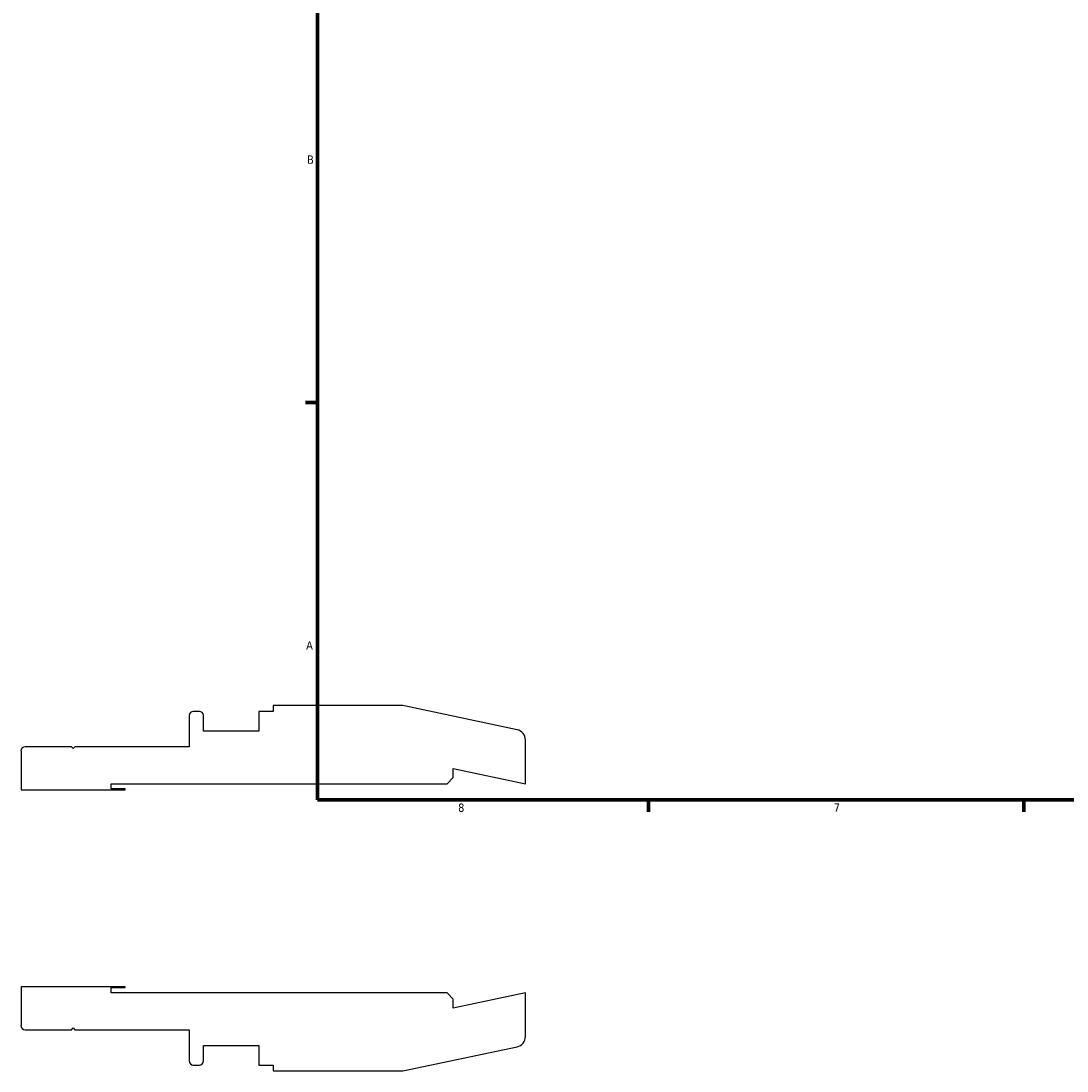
# Model space of a CAD drawing. Header units: inches. Extents: x -2.9 to 37.7, y -2.1 to 26.7.
# Tile 1 of 6: x -2.9 to 9, y -2.1 to 9.8. Entities that reach past the tile are written whole.
import ezdxf

# ---------------------------------------------------------------- set-up
doc = ezdxf.new("R2010")
doc.units = ezdxf.units.IN
doc.header["$MEASUREMENT"] = 0
doc.layers.add('Border (ANSI)', color=7, linetype='Continuous', lineweight=70)
doc.styles.add('Note Text (ANSI)', font='tahoma.ttf')

# ---------------------------------------------------------------- blocks, each defined once
blk = doc.blocks.new('Borders Default Border')
at = {"layer": 'Border (ANSI)'}
for p, q in [((0.5, 5.5), (0.366, 5.5)), ((4.25, 1), (4.25, 0.866)), ((8.5, 1), (8.5, 0.866))]:
    blk.add_line(p, q, dxfattribs=at)
at = {"layer": 'Border (ANSI)', "flags": 128}
blk.add_lwpolyline([(0.5, 1), (0.5, 21), (33.5, 21), (33.5, 1), (0.5, 1)], dxfattribs=at)
at = {"layer": 'Border (ANSI)', "color": 5, "true_color": 0x0000ff, "char_height": 0.0945, "attachment_point": 7, "style": 'Note Text (ANSI)'}
for s, insert in [('B', (0.384, 8.203)), ('A', (0.373, 2.703)), ('8', (2.094, 0.863)), ('7', (6.346, 0.866))]:
    blk.add_mtext(s, dxfattribs=dict(at, insert=insert))

msp = doc.modelspace()

# ---------------------------------------------------------------- linework, layer by layer
for p, q in [((1.469, 2.069), (0, 2.069)), ((0, 2.069), (0, 2.002)), ((2.761, 1.795), (1.469, 2.069)), ((-0.952, 1.955), (-0.952, 1.602)), ((-0.836, 2.002), (-0.904, 2.002)), ((-0.789, 1.78), (-0.789, 1.955)), ((0, 2.002), (-0.163, 2.002)), ((-0.163, 2.002), (-0.163, 1.78)), ((-0.163, 1.78), (-0.789, 1.78)), ((2.855, 1.183), (2.855, 1.679)), ((-2.855, 1.555), (-2.855, 1.115)), ((-2.285, 1.602), (-2.808, 1.602)), ((-2.265, 1.582), (-2.285, 1.602)), ((-2.245, 1.602), (-2.265, 1.582)), ((-0.952, 1.602), (-2.245, 1.602)), ((2.039, 1.254), (2.039, 1.356)), ((2.039, 1.356), (2.855, 1.183)), ((1.968, 1.183), (2.039, 1.254)), ((-2.855, 1.115), (-1.675, 1.115)), ((-1.835, 1.124), (-1.835, 1.183)), ((-1.835, 1.183), (1.968, 1.183)), ((-1.675, 1.124), (-1.835, 1.124)), ((-1.675, 1.115), (-1.675, 1.124)), ((-1.675, -1.115), (-2.855, -1.115)), ((-2.855, -1.115), (-2.855, -1.555)), ((-1.835, -1.183), (-1.835, -1.124)), ((-1.835, -1.124), (-1.675, -1.124)), ((1.968, -1.183), (-1.835, -1.183)), ((-1.675, -1.124), (-1.675, -1.115)), ((2.039, -1.254), (1.968, -1.183)), ((2.855, -1.183), (2.039, -1.356)), ((2.855, -1.679), (2.855, -1.183)), ((2.039, -1.356), (2.039, -1.254)), ((-2.808, -1.602), (-2.285, -1.602)), ((-2.285, -1.602), (-2.265, -1.582)), ((-2.265, -1.582), (-2.245, -1.602)), ((-2.245, -1.602), (-0.952, -1.602)), ((-0.952, -1.602), (-0.952, -1.955)), ((-0.789, -1.955), (-0.789, -1.78)), ((-0.789, -1.78), (-0.163, -1.78)), ((-0.163, -1.78), (-0.163, -2.002)), ((1.469, -2.069), (2.761, -1.795)), ((-0.904, -2.002), (-0.836, -2.002)), ((-0.163, -2.002), (0, -2.002)), ((0, -2.002), (0, -2.069)), ((0, -2.069), (1.469, -2.069))]:
    msp.add_line(p, q)
for centre, major_axis, end_param in [((-0.904, 1.955), (-0.0473, 0), 6.283185), ((-0.836, 1.955), (0, 0.0473), 6.283185), ((2.737, 1.679), (0, 0.118), 6.073746), ((-2.808, 1.555), (-0.0473, 0), 6.283185), ((-2.808, -1.555), (0, -0.0473), 6.283185), ((2.737, -1.679), (0.116, 0.025), 6.073746), ((-0.904, -1.955), (0, -0.0473), 6.283185), ((-0.836, -1.955), (0.0473, 0), 6.283185)]:
    msp.add_ellipse(centre, major_axis=major_axis, ratio=1, start_param=4.712389, end_param=end_param)

# ---------------------------------------------------------------- block references
msp.add_blockref('Borders Default Border', (0, 0))

doc.saveas('drawing.dxf')
